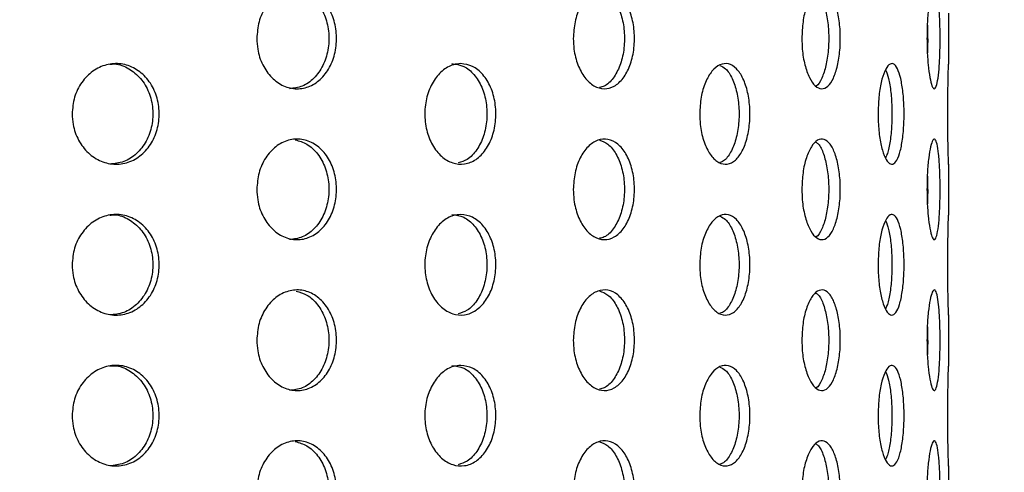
# Model space of a CAD drawing. Header units: millimetres. Extents: x 9412 to 81449, y 6786 to 18619.
# Tile 34 of 41: x 78615 to 78694, y 11912 to 11948. Entities that reach past the tile are written whole.
import ezdxf

# ---------------------------------------------------------------- set-up
doc = ezdxf.new("R2010")
doc.units = ezdxf.units.MM
doc.layers.add('Rysunek', color=7, linetype='Continuous', lineweight=25)
doc.layers.add('S_OPISY_ZB', color=3, linetype='Continuous', lineweight=25)
doc.styles.add('ISOCP', font='simplex.shx', dxfattribs={"width": 0.7})
doc.styles.add('styl3', font='arial.ttf', dxfattribs={"height": 180})
doc.dimstyles.new('ISO-100', dxfattribs={"dimtxt": 180, "dimasz": 130, "dimexe": 1.25, "dimexo": 0.625, "dimgap": 35, "dimtad": 1, "dimtoh": 1, "dimdec": 0, "dimtxsty": 'styl3', "dimcen": 5, "dimclrt": 256, "dimadec": 0, "dimazin": 0, "dimtfac": 1, "dimtdec": 0, "dimtmove": 0, "dimatfit": 3, "dimfxl": 1, "dimarcsym": 0})

# ---------------------------------------------------------------- blocks, each defined once
blk = doc.blocks.new('*D2')
at = {"layer": 'Defpoints', "color": 0}
for p in [(79931.794, 13076.435), (76210.976, 13075.81), (79931.794, 11323.657)]:
    blk.add_point(p, dxfattribs=at)
at = {"layer": 'S_OPISY_ZB', "color": 0, "linetype": 'ByBlock', "lineweight": -2, "ltscale": 200}
for p, q in [((79931.794, 13075.81), (79931.794, 11322.407)), ((76210.976, 13075.185), (76210.976, 11322.407)), ((76340.976, 11323.657), (79801.794, 11323.657))]:
    blk.add_line(p, q, dxfattribs=at)
at = {"layer": 'S_OPISY_ZB', "color": 0}
for points in [[(76340.976, 11345.323), (76340.976, 11301.99), (76210.976, 11323.657)], [(79801.794, 11301.99), (79801.794, 11345.323), (79931.794, 11323.657)]]:
    blk.add_solid(points, dxfattribs=at)
at = {"layer": 'S_OPISY_ZB', "insert": (77821.625, 11408.657), "char_height": 100, "attachment_point": 5, "style": 'ISOCP'}
blk.add_mtext('3720', dxfattribs=at)

msp = doc.modelspace()

# ---------------------------------------------------------------- linework, layer by layer
at = {"layer": 'Rysunek', "ltscale": 200}
for p, q in [((78689.301, 11948.258, -1.415), (78689.301, 11944.2, -1.415)), ((78689.301, 11936.258, -1.415), (78689.301, 11932.2, -1.415)), ((78689.301, 11924.258, -1.415), (78689.301, 11920.2, -1.415)), ((78689.301, 11912.258, -1.415), (78689.301, 11908.2, -1.415))]:
    msp.add_line(p, q, dxfattribs=at)
for points, knots in [([(78634.251, 11946.251, -1.415), (78634.287, 11946.701, -1.415), (78634.359, 11947.6, -1.415), (78634.917, 11948.797, -1.415), (78635.736, 11949.708, -1.415), (78636.751, 11950.228, -1.415), (78637.836, 11950.301, -1.415), (78638.871, 11949.917, -1.415), (78639.741, 11949.12, -1.415), (78640.352, 11947.999, -1.415), (78640.64, 11946.682, -1.415), (78640.573, 11945.316, -1.415), (78640.16, 11944.056, -1.415), (78639.443, 11943.043, -1.415), (78638.499, 11942.391, -1.415), (78637.43, 11942.175, -1.415), (78636.358, 11942.418, -1.415), (78635.401, 11943.093, -1.415), (78634.678, 11944.124, -1.415), (78634.303, 11945.239, -1.415), (78634.266, 11945.969, -1.415), (78634.251, 11946.251, -1.415)], [0, 0, 0, 0, 0.053672, 0.107344, 0.16103, 0.214727, 0.268408, 0.32207, 0.375742, 0.429435, 0.483129, 0.536801, 0.590464, 0.644143, 0.69784, 0.751528, 0.805194, 0.85886, 0.912547, 0.966244, 1, 1, 1, 1]), ([(78637.38, 11950.165, -1.415), (78637.673, 11950.082, -1.415), (78638.313, 11949.901, -1.415), (78639.131, 11949.112, -1.415), (78639.744, 11948.001, -1.415), (78640.031, 11946.681, -1.415), (78639.964, 11945.316, -1.415), (78639.551, 11944.054, -1.415), (78638.834, 11943.048, -1.415), (78637.9, 11942.376, -1.415), (78637.198, 11942.297, -1.415), (78636.852, 11942.258, -1.415)], [0, 0, 0, 0, 0.095465, 0.208929, 0.322438, 0.435948, 0.549412, 0.662856, 0.776337, 0.889854, 1, 1, 1, 1]), ([(78659.437, 11946.251, -1.415), (78659.465, 11946.701, -1.415), (78659.521, 11947.6, -1.415), (78659.956, 11948.797, -1.415), (78660.59, 11949.708, -1.415), (78661.374, 11950.228, -1.415), (78662.208, 11950.301, -1.415), (78662.998, 11949.917, -1.415), (78663.659, 11949.12, -1.415), (78664.122, 11947.999, -1.415), (78664.338, 11946.682, -1.415), (78664.288, 11945.316, -1.415), (78663.976, 11944.056, -1.415), (78663.433, 11943.043, -1.415), (78662.714, 11942.391, -1.415), (78661.897, 11942.175, -1.415), (78661.071, 11942.418, -1.415), (78660.331, 11943.093, -1.415), (78659.77, 11944.124, -1.415), (78659.477, 11945.239, -1.415), (78659.448, 11945.969, -1.415), (78659.437, 11946.251, -1.415)], [0, 0, 0, 0, 0.053672, 0.107344, 0.16103, 0.214727, 0.268407, 0.32207, 0.375742, 0.429435, 0.483129, 0.536801, 0.590464, 0.644143, 0.69784, 0.751527, 0.805194, 0.85886, 0.912547, 0.966244, 1, 1, 1, 1]), ([(78661.521, 11950.169, -1.415), (78661.748, 11950.085, -1.415), (78662.241, 11949.904, -1.415), (78662.865, 11949.112, -1.415), (78663.328, 11948.001, -1.415), (78663.545, 11946.681, -1.415), (78663.494, 11945.317, -1.415), (78663.183, 11944.051, -1.415), (78662.638, 11943.058, -1.415), (78662.051, 11942.46, -1.415), (78661.65, 11942.386, -1.415), (78661.521, 11942.362, -1.415)], [0, 0, 0, 0, 0.102356, 0.222365, 0.342423, 0.462482, 0.582492, 0.702481, 0.822508, 0.942574, 1, 1, 1, 1]), ([(78677.628, 11946.251, -1.415), (78677.646, 11946.701, -1.415), (78677.683, 11947.6, -1.415), (78677.964, 11948.797, -1.415), (78678.372, 11949.708, -1.415), (78678.871, 11950.228, -1.415), (78679.396, 11950.301, -1.415), (78679.888, 11949.917, -1.415), (78680.295, 11949.12, -1.415), (78680.577, 11947.999, -1.415), (78680.709, 11946.682, -1.415), (78680.678, 11945.316, -1.415), (78680.488, 11944.056, -1.415), (78680.156, 11943.043, -1.415), (78679.712, 11942.391, -1.415), (78679.201, 11942.175, -1.415), (78678.679, 11942.418, -1.415), (78678.206, 11943.093, -1.415), (78677.844, 11944.124, -1.415), (78677.654, 11945.239, -1.415), (78677.635, 11945.969, -1.415), (78677.628, 11946.251, -1.415)], [0, 0, 0, 0, 0.053672, 0.107344, 0.16103, 0.214727, 0.268407, 0.32207, 0.375742, 0.429435, 0.483129, 0.536801, 0.590464, 0.644143, 0.69784, 0.751528, 0.805194, 0.85886, 0.912547, 0.966244, 1, 1, 1, 1]), ([(78687.585, 11946.251, -1.415), (78687.592, 11946.701, -1.415), (78687.606, 11947.6, -1.415), (78687.715, 11948.797, -1.415), (78687.869, 11949.708, -1.415), (78688.049, 11950.228, -1.415), (78688.23, 11950.301, -1.415), (78688.39, 11949.917, -1.415), (78688.515, 11949.12, -1.415), (78688.597, 11947.999, -1.415), (78688.635, 11946.682, -1.415), (78688.626, 11945.316, -1.415), (78688.572, 11944.056, -1.415), (78688.473, 11943.043, -1.415), (78688.334, 11942.391, -1.415), (78688.164, 11942.175, -1.415), (78687.981, 11942.418, -1.415), (78687.807, 11943.093, -1.415), (78687.669, 11944.124, -1.415), (78687.595, 11945.239, -1.415), (78687.588, 11945.969, -1.415), (78687.585, 11946.251, -1.415)], [0, 0, 0, 0, 0.053672, 0.107344, 0.16103, 0.214727, 0.268407, 0.32207, 0.375742, 0.429435, 0.483129, 0.536801, 0.590464, 0.644143, 0.69784, 0.751528, 0.805194, 0.85886, 0.912547, 0.966244, 1, 1, 1, 1]), ([(78678.746, 11950.007, -1.415), (78678.815, 11949.961, -1.415), (78679.049, 11949.809, -1.415), (78679.369, 11949.103, -1.415), (78679.653, 11948.004, -1.415), (78679.784, 11946.68, -1.415), (78679.754, 11945.318, -1.415), (78679.565, 11944.047, -1.415), (78679.229, 11943.073, -1.415), (78678.935, 11942.526, -1.415), (78678.757, 11942.455, -1.415), (78678.747, 11942.451, -1.415)], [0, 0, 0, 0, 0.056373, 0.190016, 0.323713, 0.457412, 0.591056, 0.724676, 0.858339, 0.992045, 1, 1, 1, 1]), ([(78687.617, 11947.306, -1.415), (78687.624, 11947.098, -1.415), (78687.645, 11946.465, -1.415), (78687.643, 11945.667, -1.415), (78687.62, 11945.185, -1.415), (78687.617, 11945.112, -1.415)], [0, 0, 0, 0, 0.29344, 0.892573, 1, 1, 1, 1]), ([(78619.556, 11940.251, -1.415), (78619.595, 11940.701, -1.415), (78619.673, 11941.6, -1.415), (78620.28, 11942.797, -1.415), (78621.169, 11943.708, -1.415), (78622.275, 11944.228, -1.415), (78623.459, 11944.301, -1.415), (78624.591, 11943.917, -1.415), (78625.544, 11943.12, -1.415), (78626.215, 11941.999, -1.415), (78626.53, 11940.682, -1.415), (78626.457, 11939.316, -1.415), (78626.003, 11938.056, -1.415), (78625.217, 11937.043, -1.415), (78624.184, 11936.391, -1.415), (78623.016, 11936.175, -1.415), (78621.847, 11936.418, -1.415), (78620.805, 11937.093, -1.415), (78620.02, 11938.124, -1.415), (78619.612, 11939.239, -1.415), (78619.572, 11939.969, -1.415), (78619.556, 11940.251, -1.415)], [0, 0, 0, 0, 0.053672, 0.107344, 0.16103, 0.214727, 0.268408, 0.32207, 0.375742, 0.429435, 0.483129, 0.536801, 0.590464, 0.644144, 0.69784, 0.751528, 0.805194, 0.85886, 0.912547, 0.966244, 1, 1, 1, 1]), ([(78622.552, 11944.2, -1.415), (78622.685, 11944.214, -1.415), (78623.207, 11944.269, -1.415), (78624.091, 11943.897, -1.415), (78625.044, 11943.125, -1.415), (78625.714, 11941.998, -1.415), (78626.03, 11940.682, -1.415), (78625.957, 11939.316, -1.415), (78625.503, 11938.054, -1.415), (78624.717, 11937.048, -1.415), (78623.694, 11936.376, -1.415), (78622.927, 11936.297, -1.415), (78622.55, 11936.258, -1.415)], [0, 0, 0, 0, 0.036796, 0.144136, 0.251494, 0.358896, 0.466298, 0.573658, 0.680998, 0.788372, 0.895781, 1, 1, 1, 1]), ([(78650.492, 11944.251, -1.415), (78650.809, 11944.207, -1.415), (78651.443, 11944.119, -1.415), (78652.276, 11943.429, -1.415), (78652.905, 11942.414, -1.415), (78653.262, 11941.147, -1.415), (78653.312, 11939.78, -1.415), (78653.048, 11938.467, -1.415), (78652.499, 11937.355, -1.415), (78651.721, 11936.568, -1.415), (78650.798, 11936.197, -1.415), (78649.83, 11936.284, -1.415), (78648.928, 11936.817, -1.415), (78648.196, 11937.737, -1.415), (78647.723, 11938.94, -1.415), (78647.565, 11940.292, -1.415), (78647.743, 11941.638, -1.415), (78648.233, 11942.83, -1.415), (78648.977, 11943.725, -1.415), (78649.775, 11944.187, -1.415), (78650.293, 11944.233, -1.415), (78650.492, 11944.251, -1.415)], [0, 0, 0, 0, 0.053672, 0.107343, 0.16103, 0.214727, 0.268407, 0.32207, 0.375742, 0.429435, 0.483129, 0.536801, 0.590464, 0.644144, 0.69784, 0.751527, 0.805194, 0.85886, 0.912547, 0.966244, 1, 1, 1, 1]), ([(78649.785, 11944.251, -1.415), (78650.102, 11944.207, -1.415), (78650.736, 11944.119, -1.415), (78651.569, 11943.429, -1.415), (78652.197, 11942.414, -1.415), (78652.555, 11941.146, -1.415), (78652.604, 11939.781, -1.415), (78652.341, 11938.465, -1.415), (78651.791, 11937.363, -1.415), (78651.073, 11936.594, -1.415), (78650.517, 11936.424, -1.415), (78650.271, 11936.349, -1.415)], [0, 0, 0, 0, 0.11371, 0.227419, 0.34116, 0.454924, 0.568651, 0.682341, 0.79605, 0.909806, 1, 1, 1, 1]), ([(78669.497, 11940.251, -1.415), (78669.52, 11940.701, -1.415), (78669.567, 11941.6, -1.415), (78669.928, 11942.797, -1.415), (78670.454, 11943.708, -1.415), (78671.101, 11944.228, -1.415), (78671.786, 11944.301, -1.415), (78672.432, 11943.917, -1.415), (78672.971, 11943.12, -1.415), (78673.346, 11941.999, -1.415), (78673.522, 11940.682, -1.415), (78673.481, 11939.316, -1.415), (78673.228, 11938.056, -1.415), (78672.787, 11937.043, -1.415), (78672.201, 11936.391, -1.415), (78671.531, 11936.175, -1.415), (78670.851, 11936.418, -1.415), (78670.239, 11937.093, -1.415), (78669.773, 11938.124, -1.415), (78669.53, 11939.239, -1.415), (78669.506, 11939.969, -1.415), (78669.497, 11940.251, -1.415)], [0, 0, 0, 0, 0.053672, 0.107344, 0.16103, 0.214727, 0.268408, 0.32207, 0.375742, 0.429435, 0.483129, 0.536801, 0.590464, 0.644143, 0.69784, 0.751527, 0.805194, 0.85886, 0.912547, 0.966244, 1, 1, 1, 1]), ([(78671.112, 11944.106, -1.415), (78671.261, 11944.037, -1.415), (78671.627, 11943.867, -1.415), (78672.103, 11943.109, -1.415), (78672.48, 11942.002, -1.415), (78672.656, 11940.681, -1.415), (78672.615, 11939.317, -1.415), (78672.363, 11938.05, -1.415), (78671.918, 11937.063, -1.415), (78671.474, 11936.487, -1.415), (78671.182, 11936.414, -1.415), (78671.112, 11936.396, -1.415)], [0, 0, 0, 0, 0.085765, 0.210694, 0.335673, 0.460653, 0.585583, 0.71049, 0.835436, 0.960424, 1, 1, 1, 1]), ([(78683.692, 11940.251, -1.415), (78683.705, 11940.701, -1.415), (78683.73, 11941.6, -1.415), (78683.927, 11942.797, -1.415), (78684.21, 11943.708, -1.415), (78684.553, 11944.228, -1.415), (78684.909, 11944.301, -1.415), (78685.238, 11943.917, -1.415), (78685.506, 11943.12, -1.415), (78685.69, 11941.999, -1.415), (78685.775, 11940.682, -1.415), (78685.755, 11939.316, -1.415), (78685.632, 11938.056, -1.415), (78685.415, 11937.043, -1.415), (78685.121, 11936.391, -1.415), (78684.777, 11936.175, -1.415), (78684.422, 11936.418, -1.415), (78684.095, 11937.093, -1.415), (78683.843, 11938.124, -1.415), (78683.711, 11939.239, -1.415), (78683.697, 11939.969, -1.415), (78683.692, 11940.251, -1.415)], [0, 0, 0, 0, 0.053672, 0.107344, 0.16103, 0.214727, 0.268408, 0.32207, 0.375742, 0.429435, 0.483129, 0.536801, 0.590464, 0.644144, 0.69784, 0.751528, 0.805194, 0.85886, 0.912547, 0.966244, 1, 1, 1, 1]), ([(78689.24, 11940.251, -1.415), (78689.242, 11940.701, -1.415), (78689.244, 11941.6, -1.415), (78689.264, 11942.8, -1.415), (78689.284, 11943.696, -1.415), (78689.299, 11944.204, -1.415), (78689.299, 11944.201, -1.415), (78689.299, 11944.2, -1.415)], [0, 0, 0, 0, 0.214771, 0.42954, 0.64437, 0.85924, 1, 1, 1, 1]), ([(78684.29, 11943.765, -1.415), (78684.373, 11943.552, -1.415), (78684.55, 11943.102, -1.415), (78684.723, 11941.993, -1.415), (78684.809, 11940.684, -1.415), (78684.789, 11939.312, -1.415), (78684.664, 11938.068, -1.415), (78684.49, 11937.17, -1.415), (78684.34, 11936.877, -1.415), (78684.289, 11936.778, -1.415)], [0, 0, 0, 0, 0.139634, 0.295845, 0.452057, 0.608207, 0.764328, 0.920499, 1, 1, 1, 1]), ([(78689.3, 11936.258, -1.415), (78689.3, 11936.256, -1.415), (78689.303, 11936.181, -1.415), (78689.294, 11936.451, -1.415), (78689.277, 11937.084, -1.415), (78689.256, 11938.126, -1.415), (78689.242, 11939.239, -1.415), (78689.241, 11939.969, -1.415), (78689.24, 11940.251, -1.415)], [0, 0, 0, 0, 0.006511, 0.221089, 0.435667, 0.65033, 0.865031, 1, 1, 1, 1]), ([(78634.251, 11934.251, -1.415), (78634.287, 11934.701, -1.415), (78634.359, 11935.6, -1.415), (78634.917, 11936.797, -1.415), (78635.736, 11937.708, -1.415), (78636.751, 11938.228, -1.415), (78637.836, 11938.301, -1.415), (78638.871, 11937.917, -1.415), (78639.741, 11937.12, -1.415), (78640.352, 11935.999, -1.415), (78640.64, 11934.682, -1.415), (78640.573, 11933.316, -1.415), (78640.16, 11932.056, -1.415), (78639.443, 11931.043, -1.415), (78638.499, 11930.391, -1.415), (78637.43, 11930.175, -1.415), (78636.358, 11930.418, -1.415), (78635.401, 11931.093, -1.415), (78634.678, 11932.124, -1.415), (78634.303, 11933.239, -1.415), (78634.266, 11933.969, -1.415), (78634.251, 11934.251, -1.415)], [0, 0, 0, 0, 0.053672, 0.107344, 0.16103, 0.214727, 0.268407, 0.32207, 0.375742, 0.429435, 0.483129, 0.536801, 0.590464, 0.644144, 0.69784, 0.751527, 0.805194, 0.85886, 0.912547, 0.966244, 1, 1, 1, 1]), ([(78637.312, 11938.19, -1.415), (78637.628, 11938.102, -1.415), (78638.292, 11937.916, -1.415), (78639.131, 11937.113, -1.415), (78639.744, 11936.001, -1.415), (78640.031, 11934.681, -1.415), (78639.964, 11933.316, -1.415), (78639.551, 11932.054, -1.415), (78638.834, 11931.048, -1.415), (78637.9, 11930.376, -1.415), (78637.198, 11930.297, -1.415), (78636.852, 11930.258, -1.415)], [0, 0, 0, 0, 0.102314, 0.214919, 0.327568, 0.440219, 0.552825, 0.665409, 0.77803, 0.890688, 1, 1, 1, 1]), ([(78659.437, 11934.251, -1.415), (78659.465, 11934.701, -1.415), (78659.521, 11935.6, -1.415), (78659.956, 11936.797, -1.415), (78660.59, 11937.708, -1.415), (78661.374, 11938.228, -1.415), (78662.208, 11938.301, -1.415), (78662.998, 11937.917, -1.415), (78663.659, 11937.12, -1.415), (78664.122, 11935.999, -1.415), (78664.338, 11934.682, -1.415), (78664.288, 11933.316, -1.415), (78663.976, 11932.056, -1.415), (78663.433, 11931.043, -1.415), (78662.714, 11930.391, -1.415), (78661.897, 11930.175, -1.415), (78661.071, 11930.418, -1.415), (78660.331, 11931.093, -1.415), (78659.77, 11932.124, -1.415), (78659.477, 11933.239, -1.415), (78659.448, 11933.969, -1.415), (78659.437, 11934.251, -1.415)], [0, 0, 0, 0, 0.053672, 0.107343, 0.16103, 0.214727, 0.268407, 0.32207, 0.375742, 0.429435, 0.483129, 0.536801, 0.590464, 0.644143, 0.69784, 0.751527, 0.805194, 0.85886, 0.912547, 0.966244, 1, 1, 1, 1]), ([(78661.521, 11938.169, -1.415), (78661.748, 11938.085, -1.415), (78662.241, 11937.904, -1.415), (78662.865, 11937.112, -1.415), (78663.328, 11936.001, -1.415), (78663.545, 11934.681, -1.415), (78663.494, 11933.317, -1.415), (78663.183, 11932.051, -1.415), (78662.638, 11931.058, -1.415), (78662.051, 11930.46, -1.415), (78661.65, 11930.386, -1.415), (78661.521, 11930.362, -1.415)], [0, 0, 0, 0, 0.102356, 0.222365, 0.342423, 0.462482, 0.582493, 0.702481, 0.822508, 0.942574, 1, 1, 1, 1]), ([(78677.628, 11934.251, -1.415), (78677.646, 11934.701, -1.415), (78677.683, 11935.6, -1.415), (78677.964, 11936.797, -1.415), (78678.372, 11937.708, -1.415), (78678.871, 11938.228, -1.415), (78679.396, 11938.301, -1.415), (78679.888, 11937.917, -1.415), (78680.295, 11937.12, -1.415), (78680.577, 11935.999, -1.415), (78680.709, 11934.682, -1.415), (78680.678, 11933.316, -1.415), (78680.488, 11932.056, -1.415), (78680.156, 11931.043, -1.415), (78679.712, 11930.391, -1.415), (78679.201, 11930.175, -1.415), (78678.679, 11930.418, -1.415), (78678.206, 11931.093, -1.415), (78677.844, 11932.124, -1.415), (78677.654, 11933.239, -1.415), (78677.635, 11933.969, -1.415), (78677.628, 11934.251, -1.415)], [0, 0, 0, 0, 0.053672, 0.107343, 0.16103, 0.214727, 0.268407, 0.32207, 0.375742, 0.429435, 0.483129, 0.536801, 0.590464, 0.644144, 0.69784, 0.751527, 0.805194, 0.85886, 0.912547, 0.966244, 1, 1, 1, 1]), ([(78678.746, 11938.007, -1.415), (78678.815, 11937.961, -1.415), (78679.049, 11937.809, -1.415), (78679.369, 11937.103, -1.415), (78679.653, 11936.004, -1.415), (78679.784, 11934.68, -1.415), (78679.754, 11933.318, -1.415), (78679.565, 11932.047, -1.415), (78679.229, 11931.073, -1.415), (78678.935, 11930.526, -1.415), (78678.757, 11930.455, -1.415), (78678.747, 11930.451, -1.415)], [0, 0, 0, 0, 0.056373, 0.190016, 0.323713, 0.457411, 0.591056, 0.724676, 0.858339, 0.992045, 1, 1, 1, 1]), ([(78687.585, 11934.251, -1.415), (78687.592, 11934.701, -1.415), (78687.606, 11935.6, -1.415), (78687.715, 11936.797, -1.415), (78687.869, 11937.708, -1.415), (78688.049, 11938.228, -1.415), (78688.23, 11938.301, -1.415), (78688.39, 11937.917, -1.415), (78688.515, 11937.12, -1.415), (78688.597, 11935.999, -1.415), (78688.635, 11934.682, -1.415), (78688.626, 11933.316, -1.415), (78688.572, 11932.056, -1.415), (78688.473, 11931.043, -1.415), (78688.334, 11930.391, -1.415), (78688.164, 11930.175, -1.415), (78687.981, 11930.418, -1.415), (78687.807, 11931.093, -1.415), (78687.669, 11932.124, -1.415), (78687.595, 11933.239, -1.415), (78687.588, 11933.969, -1.415), (78687.585, 11934.251, -1.415)], [0, 0, 0, 0, 0.053672, 0.107343, 0.16103, 0.214727, 0.268407, 0.32207, 0.375742, 0.429435, 0.483129, 0.536801, 0.590464, 0.644143, 0.69784, 0.751527, 0.805194, 0.85886, 0.912547, 0.966244, 1, 1, 1, 1]), ([(78687.617, 11935.306, -1.415), (78687.624, 11935.098, -1.415), (78687.645, 11934.465, -1.415), (78687.643, 11933.667, -1.415), (78687.62, 11933.185, -1.415), (78687.617, 11933.112, -1.415)], [0, 0, 0, 0, 0.293439, 0.892575, 1, 1, 1, 1]), ([(78619.556, 11928.251, -1.415), (78619.595, 11928.701, -1.415), (78619.673, 11929.6, -1.415), (78620.28, 11930.797, -1.415), (78621.169, 11931.708, -1.415), (78622.275, 11932.228, -1.415), (78623.459, 11932.301, -1.415), (78624.591, 11931.917, -1.415), (78625.544, 11931.12, -1.415), (78626.215, 11929.999, -1.415), (78626.53, 11928.682, -1.415), (78626.457, 11927.316, -1.415), (78626.003, 11926.056, -1.415), (78625.217, 11925.043, -1.415), (78624.184, 11924.391, -1.415), (78623.016, 11924.175, -1.415), (78621.847, 11924.418, -1.415), (78620.805, 11925.093, -1.415), (78620.02, 11926.124, -1.415), (78619.612, 11927.239, -1.415), (78619.572, 11927.969, -1.415), (78619.556, 11928.251, -1.415)], [0, 0, 0, 0, 0.053672, 0.107344, 0.16103, 0.214727, 0.268408, 0.32207, 0.375742, 0.429435, 0.483129, 0.536801, 0.590464, 0.644144, 0.69784, 0.751527, 0.805193, 0.85886, 0.912547, 0.966244, 1, 1, 1, 1]), ([(78622.552, 11932.2, -1.415), (78622.685, 11932.214, -1.415), (78623.207, 11932.269, -1.415), (78624.091, 11931.897, -1.415), (78625.044, 11931.125, -1.415), (78625.714, 11929.998, -1.415), (78626.03, 11928.682, -1.415), (78625.957, 11927.316, -1.415), (78625.503, 11926.054, -1.415), (78624.717, 11925.048, -1.415), (78623.694, 11924.376, -1.415), (78622.927, 11924.297, -1.415), (78622.55, 11924.258, -1.415)], [0, 0, 0, 0, 0.036796, 0.144136, 0.251494, 0.358896, 0.466299, 0.573658, 0.680998, 0.788372, 0.895781, 1, 1, 1, 1]), ([(78650.492, 11932.251, -1.415), (78650.809, 11932.207, -1.415), (78651.443, 11932.119, -1.415), (78652.276, 11931.429, -1.415), (78652.905, 11930.414, -1.415), (78653.262, 11929.147, -1.415), (78653.312, 11927.78, -1.415), (78653.048, 11926.467, -1.415), (78652.499, 11925.355, -1.415), (78651.721, 11924.568, -1.415), (78650.798, 11924.197, -1.415), (78649.83, 11924.284, -1.415), (78648.928, 11924.817, -1.415), (78648.196, 11925.737, -1.415), (78647.723, 11926.94, -1.415), (78647.565, 11928.292, -1.415), (78647.743, 11929.638, -1.415), (78648.233, 11930.83, -1.415), (78648.977, 11931.725, -1.415), (78649.775, 11932.187, -1.415), (78650.293, 11932.233, -1.415), (78650.492, 11932.251, -1.415)], [0, 0, 0, 0, 0.053672, 0.107343, 0.16103, 0.214727, 0.268407, 0.32207, 0.375742, 0.429435, 0.483129, 0.536801, 0.590464, 0.644144, 0.69784, 0.751528, 0.805194, 0.85886, 0.912547, 0.966244, 1, 1, 1, 1]), ([(78649.785, 11932.251, -1.415), (78650.102, 11932.207, -1.415), (78650.736, 11932.119, -1.415), (78651.569, 11931.429, -1.415), (78652.197, 11930.414, -1.415), (78652.555, 11929.146, -1.415), (78652.604, 11927.781, -1.415), (78652.341, 11926.465, -1.415), (78651.791, 11925.363, -1.415), (78651.073, 11924.594, -1.415), (78650.517, 11924.424, -1.415), (78650.271, 11924.349, -1.415)], [0, 0, 0, 0, 0.11371, 0.227419, 0.34116, 0.454923, 0.568651, 0.682341, 0.79605, 0.909806, 1, 1, 1, 1]), ([(78669.497, 11928.251, -1.415), (78669.52, 11928.701, -1.415), (78669.567, 11929.6, -1.415), (78669.928, 11930.797, -1.415), (78670.454, 11931.708, -1.415), (78671.101, 11932.228, -1.415), (78671.786, 11932.301, -1.415), (78672.432, 11931.917, -1.415), (78672.971, 11931.12, -1.415), (78673.346, 11929.999, -1.415), (78673.522, 11928.682, -1.415), (78673.481, 11927.316, -1.415), (78673.228, 11926.056, -1.415), (78672.787, 11925.043, -1.415), (78672.201, 11924.391, -1.415), (78671.531, 11924.175, -1.415), (78670.851, 11924.418, -1.415), (78670.239, 11925.093, -1.415), (78669.773, 11926.124, -1.415), (78669.53, 11927.239, -1.415), (78669.506, 11927.969, -1.415), (78669.497, 11928.251, -1.415)], [0, 0, 0, 0, 0.053672, 0.107344, 0.16103, 0.214727, 0.268407, 0.32207, 0.375742, 0.429435, 0.483129, 0.536801, 0.590464, 0.644143, 0.69784, 0.751527, 0.805193, 0.85886, 0.912547, 0.966244, 1, 1, 1, 1]), ([(78671.112, 11932.106, -1.415), (78671.261, 11932.037, -1.415), (78671.627, 11931.867, -1.415), (78672.103, 11931.109, -1.415), (78672.48, 11930.002, -1.415), (78672.656, 11928.681, -1.415), (78672.615, 11927.317, -1.415), (78672.363, 11926.05, -1.415), (78671.918, 11925.063, -1.415), (78671.474, 11924.487, -1.415), (78671.182, 11924.414, -1.415), (78671.112, 11924.396, -1.415)], [0, 0, 0, 0, 0.085765, 0.210694, 0.335673, 0.460653, 0.585583, 0.71049, 0.835437, 0.960424, 1, 1, 1, 1]), ([(78683.692, 11928.251, -1.415), (78683.705, 11928.701, -1.415), (78683.73, 11929.6, -1.415), (78683.927, 11930.797, -1.415), (78684.21, 11931.708, -1.415), (78684.553, 11932.228, -1.415), (78684.909, 11932.301, -1.415), (78685.238, 11931.917, -1.415), (78685.506, 11931.12, -1.415), (78685.69, 11929.999, -1.415), (78685.775, 11928.682, -1.415), (78685.755, 11927.316, -1.415), (78685.632, 11926.056, -1.415), (78685.415, 11925.043, -1.415), (78685.121, 11924.391, -1.415), (78684.777, 11924.175, -1.415), (78684.422, 11924.418, -1.415), (78684.095, 11925.093, -1.415), (78683.843, 11926.124, -1.415), (78683.711, 11927.239, -1.415), (78683.697, 11927.969, -1.415), (78683.692, 11928.251, -1.415)], [0, 0, 0, 0, 0.053672, 0.107344, 0.16103, 0.214727, 0.268407, 0.32207, 0.375742, 0.429435, 0.483129, 0.536801, 0.590464, 0.644144, 0.69784, 0.751528, 0.805194, 0.85886, 0.912547, 0.966244, 1, 1, 1, 1]), ([(78689.24, 11928.251, -1.415), (78689.242, 11928.701, -1.415), (78689.244, 11929.6, -1.415), (78689.264, 11930.8, -1.415), (78689.284, 11931.696, -1.415), (78689.299, 11932.204, -1.415), (78689.299, 11932.201, -1.415), (78689.299, 11932.2, -1.415)], [0, 0, 0, 0, 0.214771, 0.42954, 0.64437, 0.85924, 1, 1, 1, 1]), ([(78684.29, 11931.765, -1.415), (78684.373, 11931.552, -1.415), (78684.55, 11931.102, -1.415), (78684.723, 11929.993, -1.415), (78684.809, 11928.684, -1.415), (78684.789, 11927.312, -1.415), (78684.664, 11926.068, -1.415), (78684.49, 11925.17, -1.415), (78684.34, 11924.877, -1.415), (78684.289, 11924.778, -1.415)], [0, 0, 0, 0, 0.139634, 0.295845, 0.452057, 0.608207, 0.764328, 0.920499, 1, 1, 1, 1]), ([(78689.3, 11924.258, -1.415), (78689.3, 11924.256, -1.415), (78689.303, 11924.181, -1.415), (78689.294, 11924.451, -1.415), (78689.277, 11925.084, -1.415), (78689.256, 11926.126, -1.415), (78689.242, 11927.239, -1.415), (78689.241, 11927.969, -1.415), (78689.24, 11928.251, -1.415)], [0, 0, 0, 0, 0.006511, 0.221089, 0.435667, 0.65033, 0.865031, 1, 1, 1, 1]), ([(78634.251, 11922.251, -1.415), (78634.287, 11922.701, -1.415), (78634.359, 11923.6, -1.415), (78634.917, 11924.797, -1.415), (78635.736, 11925.708, -1.415), (78636.751, 11926.228, -1.415), (78637.836, 11926.301, -1.415), (78638.871, 11925.917, -1.415), (78639.741, 11925.12, -1.415), (78640.352, 11923.999, -1.415), (78640.64, 11922.682, -1.415), (78640.573, 11921.316, -1.415), (78640.16, 11920.056, -1.415), (78639.443, 11919.043, -1.415), (78638.499, 11918.391, -1.415), (78637.43, 11918.175, -1.415), (78636.358, 11918.418, -1.415), (78635.401, 11919.093, -1.415), (78634.678, 11920.124, -1.415), (78634.303, 11921.239, -1.415), (78634.266, 11921.969, -1.415), (78634.251, 11922.251, -1.415)], [0, 0, 0, 0, 0.053672, 0.107344, 0.16103, 0.214727, 0.268407, 0.32207, 0.375742, 0.429435, 0.483129, 0.536801, 0.590464, 0.644143, 0.69784, 0.751527, 0.805193, 0.85886, 0.912547, 0.966244, 1, 1, 1, 1]), ([(78637.38, 11926.165, -1.415), (78637.673, 11926.082, -1.415), (78638.313, 11925.901, -1.415), (78639.131, 11925.112, -1.415), (78639.744, 11924.001, -1.415), (78640.031, 11922.681, -1.415), (78639.964, 11921.316, -1.415), (78639.551, 11920.054, -1.415), (78638.834, 11919.048, -1.415), (78637.9, 11918.376, -1.415), (78637.198, 11918.297, -1.415), (78636.852, 11918.258, -1.415)], [0, 0, 0, 0, 0.095465, 0.208929, 0.322438, 0.435948, 0.549412, 0.662856, 0.776337, 0.889854, 1, 1, 1, 1]), ([(78659.437, 11922.251, -1.415), (78659.465, 11922.701, -1.415), (78659.521, 11923.6, -1.415), (78659.956, 11924.797, -1.415), (78660.59, 11925.708, -1.415), (78661.374, 11926.228, -1.415), (78662.208, 11926.301, -1.415), (78662.998, 11925.917, -1.415), (78663.659, 11925.12, -1.415), (78664.122, 11923.999, -1.415), (78664.338, 11922.682, -1.415), (78664.288, 11921.316, -1.415), (78663.976, 11920.056, -1.415), (78663.433, 11919.043, -1.415), (78662.714, 11918.391, -1.415), (78661.897, 11918.175, -1.415), (78661.071, 11918.418, -1.415), (78660.331, 11919.093, -1.415), (78659.77, 11920.124, -1.415), (78659.477, 11921.239, -1.415), (78659.448, 11921.969, -1.415), (78659.437, 11922.251, -1.415)], [0, 0, 0, 0, 0.053672, 0.107343, 0.16103, 0.214727, 0.268407, 0.32207, 0.375742, 0.429435, 0.483129, 0.536801, 0.590464, 0.644143, 0.69784, 0.751527, 0.805194, 0.85886, 0.912547, 0.966244, 1, 1, 1, 1]), ([(78661.521, 11926.169, -1.415), (78661.748, 11926.085, -1.415), (78662.241, 11925.904, -1.415), (78662.865, 11925.112, -1.415), (78663.328, 11924.001, -1.415), (78663.545, 11922.681, -1.415), (78663.494, 11921.317, -1.415), (78663.183, 11920.051, -1.415), (78662.638, 11919.058, -1.415), (78662.051, 11918.46, -1.415), (78661.65, 11918.386, -1.415), (78661.521, 11918.362, -1.415)], [0, 0, 0, 0, 0.102356, 0.222365, 0.342423, 0.462482, 0.582492, 0.702481, 0.822508, 0.942574, 1, 1, 1, 1]), ([(78677.628, 11922.251, -1.415), (78677.646, 11922.701, -1.415), (78677.683, 11923.6, -1.415), (78677.964, 11924.797, -1.415), (78678.372, 11925.708, -1.415), (78678.871, 11926.228, -1.415), (78679.396, 11926.301, -1.415), (78679.888, 11925.917, -1.415), (78680.295, 11925.12, -1.415), (78680.577, 11923.999, -1.415), (78680.709, 11922.682, -1.415), (78680.678, 11921.316, -1.415), (78680.488, 11920.056, -1.415), (78680.156, 11919.043, -1.415), (78679.712, 11918.391, -1.415), (78679.201, 11918.175, -1.415), (78678.679, 11918.418, -1.415), (78678.206, 11919.093, -1.415), (78677.844, 11920.124, -1.415), (78677.654, 11921.239, -1.415), (78677.635, 11921.969, -1.415), (78677.628, 11922.251, -1.415)], [0, 0, 0, 0, 0.053672, 0.107343, 0.16103, 0.214727, 0.268407, 0.32207, 0.375742, 0.429435, 0.483129, 0.536801, 0.590464, 0.644143, 0.69784, 0.751527, 0.805193, 0.85886, 0.912547, 0.966244, 1, 1, 1, 1]), ([(78678.746, 11926.007, -1.415), (78678.815, 11925.961, -1.415), (78679.049, 11925.809, -1.415), (78679.369, 11925.103, -1.415), (78679.653, 11924.004, -1.415), (78679.784, 11922.68, -1.415), (78679.754, 11921.318, -1.415), (78679.565, 11920.047, -1.415), (78679.229, 11919.073, -1.415), (78678.935, 11918.526, -1.415), (78678.757, 11918.455, -1.415), (78678.747, 11918.451, -1.415)], [0, 0, 0, 0, 0.056373, 0.190016, 0.323713, 0.457412, 0.591056, 0.724676, 0.858339, 0.992045, 1, 1, 1, 1]), ([(78687.585, 11922.251, -1.415), (78687.592, 11922.701, -1.415), (78687.606, 11923.6, -1.415), (78687.715, 11924.797, -1.415), (78687.869, 11925.708, -1.415), (78688.049, 11926.228, -1.415), (78688.23, 11926.301, -1.415), (78688.39, 11925.917, -1.415), (78688.515, 11925.12, -1.415), (78688.597, 11923.999, -1.415), (78688.635, 11922.682, -1.415), (78688.626, 11921.316, -1.415), (78688.572, 11920.056, -1.415), (78688.473, 11919.043, -1.415), (78688.334, 11918.391, -1.415), (78688.164, 11918.175, -1.415), (78687.981, 11918.418, -1.415), (78687.807, 11919.093, -1.415), (78687.669, 11920.124, -1.415), (78687.595, 11921.239, -1.415), (78687.588, 11921.969, -1.415), (78687.585, 11922.251, -1.415)], [0, 0, 0, 0, 0.053672, 0.107343, 0.16103, 0.214727, 0.268407, 0.32207, 0.375742, 0.429435, 0.483129, 0.536801, 0.590464, 0.644143, 0.69784, 0.751527, 0.805193, 0.85886, 0.912547, 0.966244, 1, 1, 1, 1]), ([(78687.617, 11923.306, -1.415), (78687.624, 11923.098, -1.415), (78687.645, 11922.465, -1.415), (78687.643, 11921.667, -1.415), (78687.62, 11921.185, -1.415), (78687.617, 11921.112, -1.415)], [0, 0, 0, 0, 0.293439, 0.892575, 1, 1, 1, 1]), ([(78619.556, 11916.251, -1.415), (78619.595, 11916.701, -1.415), (78619.673, 11917.6, -1.415), (78620.28, 11918.797, -1.415), (78621.169, 11919.708, -1.415), (78622.275, 11920.228, -1.415), (78623.459, 11920.301, -1.415), (78624.591, 11919.917, -1.415), (78625.544, 11919.12, -1.415), (78626.215, 11917.999, -1.415), (78626.53, 11916.682, -1.415), (78626.457, 11915.316, -1.415), (78626.003, 11914.056, -1.415), (78625.217, 11913.043, -1.415), (78624.184, 11912.391, -1.415), (78623.016, 11912.175, -1.415), (78621.847, 11912.418, -1.415), (78620.805, 11913.093, -1.415), (78620.02, 11914.124, -1.415), (78619.612, 11915.239, -1.415), (78619.572, 11915.969, -1.415), (78619.556, 11916.251, -1.415)], [0, 0, 0, 0, 0.053672, 0.107344, 0.161031, 0.214727, 0.268408, 0.32207, 0.375742, 0.429435, 0.483129, 0.536801, 0.590464, 0.644144, 0.69784, 0.751528, 0.805194, 0.85886, 0.912547, 0.966244, 1, 1, 1, 1]), ([(78622.552, 11920.2, -1.415), (78622.685, 11920.214, -1.415), (78623.207, 11920.269, -1.415), (78624.091, 11919.897, -1.415), (78625.044, 11919.125, -1.415), (78625.714, 11917.998, -1.415), (78626.03, 11916.682, -1.415), (78625.957, 11915.316, -1.415), (78625.503, 11914.054, -1.415), (78624.717, 11913.048, -1.415), (78623.694, 11912.376, -1.415), (78622.927, 11912.297, -1.415), (78622.55, 11912.258, -1.415)], [0, 0, 0, 0, 0.036796, 0.144136, 0.251494, 0.358896, 0.466298, 0.573658, 0.680997, 0.788372, 0.895781, 1, 1, 1, 1]), ([(78650.492, 11920.251, -1.415), (78650.809, 11920.207, -1.415), (78651.443, 11920.119, -1.415), (78652.276, 11919.429, -1.415), (78652.905, 11918.414, -1.415), (78653.262, 11917.147, -1.415), (78653.312, 11915.78, -1.415), (78653.048, 11914.467, -1.415), (78652.499, 11913.355, -1.415), (78651.721, 11912.568, -1.415), (78650.798, 11912.197, -1.415), (78649.83, 11912.284, -1.415), (78648.928, 11912.817, -1.415), (78648.196, 11913.737, -1.415), (78647.723, 11914.94, -1.415), (78647.565, 11916.292, -1.415), (78647.743, 11917.638, -1.415), (78648.233, 11918.83, -1.415), (78648.977, 11919.725, -1.415), (78649.775, 11920.187, -1.415), (78650.293, 11920.233, -1.415), (78650.492, 11920.251, -1.415)], [0, 0, 0, 0, 0.053672, 0.107343, 0.16103, 0.214727, 0.268407, 0.32207, 0.375742, 0.429435, 0.483129, 0.536801, 0.590464, 0.644144, 0.69784, 0.751528, 0.805193, 0.85886, 0.912547, 0.966244, 1, 1, 1, 1]), ([(78649.785, 11920.251, -1.415), (78650.102, 11920.207, -1.415), (78650.736, 11920.119, -1.415), (78651.569, 11919.429, -1.415), (78652.197, 11918.414, -1.415), (78652.555, 11917.146, -1.415), (78652.604, 11915.781, -1.415), (78652.341, 11914.465, -1.415), (78651.791, 11913.363, -1.415), (78651.073, 11912.594, -1.415), (78650.517, 11912.424, -1.415), (78650.271, 11912.349, -1.415)], [0, 0, 0, 0, 0.11371, 0.227418, 0.34116, 0.454923, 0.568651, 0.682341, 0.79605, 0.909806, 1, 1, 1, 1]), ([(78669.497, 11916.251, -1.415), (78669.52, 11916.701, -1.415), (78669.567, 11917.6, -1.415), (78669.928, 11918.797, -1.415), (78670.454, 11919.708, -1.415), (78671.101, 11920.228, -1.415), (78671.786, 11920.301, -1.415), (78672.432, 11919.917, -1.415), (78672.971, 11919.12, -1.415), (78673.346, 11917.999, -1.415), (78673.522, 11916.682, -1.415), (78673.481, 11915.316, -1.415), (78673.228, 11914.056, -1.415), (78672.787, 11913.043, -1.415), (78672.201, 11912.391, -1.415), (78671.531, 11912.175, -1.415), (78670.851, 11912.418, -1.415), (78670.239, 11913.093, -1.415), (78669.773, 11914.124, -1.415), (78669.53, 11915.239, -1.415), (78669.506, 11915.969, -1.415), (78669.497, 11916.251, -1.415)], [0, 0, 0, 0, 0.053672, 0.107344, 0.161031, 0.214727, 0.268408, 0.32207, 0.375742, 0.429435, 0.483129, 0.536801, 0.590464, 0.644144, 0.69784, 0.751528, 0.805194, 0.85886, 0.912547, 0.966244, 1, 1, 1, 1]), ([(78671.112, 11920.106, -1.415), (78671.261, 11920.037, -1.415), (78671.627, 11919.867, -1.415), (78672.103, 11919.109, -1.415), (78672.48, 11918.002, -1.415), (78672.656, 11916.681, -1.415), (78672.615, 11915.317, -1.415), (78672.363, 11914.05, -1.415), (78671.918, 11913.062, -1.415), (78671.474, 11912.487, -1.415), (78671.182, 11912.414, -1.415), (78671.112, 11912.396, -1.415)], [0, 0, 0, 0, 0.085765, 0.210694, 0.335673, 0.460653, 0.585583, 0.710489, 0.835437, 0.960424, 1, 1, 1, 1]), ([(78683.692, 11916.251, -1.415), (78683.705, 11916.701, -1.415), (78683.73, 11917.6, -1.415), (78683.927, 11918.797, -1.415), (78684.21, 11919.708, -1.415), (78684.553, 11920.228, -1.415), (78684.909, 11920.301, -1.415), (78685.238, 11919.917, -1.415), (78685.506, 11919.12, -1.415), (78685.69, 11917.999, -1.415), (78685.775, 11916.682, -1.415), (78685.755, 11915.316, -1.415), (78685.632, 11914.056, -1.415), (78685.415, 11913.043, -1.415), (78685.121, 11912.391, -1.415), (78684.777, 11912.175, -1.415), (78684.422, 11912.418, -1.415), (78684.095, 11913.093, -1.415), (78683.843, 11914.124, -1.415), (78683.711, 11915.239, -1.415), (78683.697, 11915.969, -1.415), (78683.692, 11916.251, -1.415)], [0, 0, 0, 0, 0.053672, 0.107344, 0.16103, 0.214727, 0.268408, 0.32207, 0.375742, 0.429435, 0.483129, 0.536801, 0.590464, 0.644144, 0.69784, 0.751528, 0.805194, 0.85886, 0.912547, 0.966244, 1, 1, 1, 1]), ([(78684.29, 11919.765, -1.415), (78684.373, 11919.552, -1.415), (78684.55, 11919.102, -1.415), (78684.723, 11917.993, -1.415), (78684.809, 11916.684, -1.415), (78684.789, 11915.312, -1.415), (78684.664, 11914.068, -1.415), (78684.49, 11913.17, -1.415), (78684.34, 11912.877, -1.415), (78684.289, 11912.778, -1.415)], [0, 0, 0, 0, 0.139634, 0.295845, 0.452057, 0.608207, 0.764328, 0.920499, 1, 1, 1, 1]), ([(78689.24, 11916.251, -1.415), (78689.242, 11916.701, -1.415), (78689.244, 11917.6, -1.415), (78689.264, 11918.8, -1.415), (78689.284, 11919.696, -1.415), (78689.299, 11920.204, -1.415), (78689.299, 11920.201, -1.415), (78689.299, 11920.2, -1.415)], [0, 0, 0, 0, 0.214772, 0.42954, 0.64437, 0.85924, 1, 1, 1, 1]), ([(78689.3, 11912.258, -1.415), (78689.3, 11912.256, -1.415), (78689.303, 11912.181, -1.415), (78689.294, 11912.451, -1.415), (78689.277, 11913.084, -1.415), (78689.256, 11914.126, -1.415), (78689.242, 11915.239, -1.415), (78689.241, 11915.969, -1.415), (78689.24, 11916.251, -1.415)], [0, 0, 0, 0, 0.006511, 0.221089, 0.435666, 0.65033, 0.865031, 1, 1, 1, 1]), ([(78634.251, 11910.251, -1.415), (78634.287, 11910.701, -1.415), (78634.359, 11911.6, -1.415), (78634.917, 11912.797, -1.415), (78635.736, 11913.708, -1.415), (78636.751, 11914.228, -1.415), (78637.836, 11914.301, -1.415), (78638.871, 11913.917, -1.415), (78639.741, 11913.12, -1.415), (78640.352, 11911.999, -1.415), (78640.64, 11910.682, -1.415), (78640.573, 11909.316, -1.415), (78640.16, 11908.055, -1.415), (78639.443, 11907.043, -1.415), (78638.499, 11906.391, -1.415), (78637.43, 11906.175, -1.415), (78636.358, 11906.418, -1.415), (78635.401, 11907.093, -1.415), (78634.678, 11908.124, -1.415), (78634.303, 11909.239, -1.415), (78634.266, 11909.969, -1.415), (78634.251, 11910.251, -1.415)], [0, 0, 0, 0, 0.053672, 0.107344, 0.16103, 0.214727, 0.268407, 0.32207, 0.375742, 0.429435, 0.483129, 0.536801, 0.590464, 0.644143, 0.69784, 0.751527, 0.805193, 0.85886, 0.912547, 0.966244, 1, 1, 1, 1]), ([(78637.312, 11914.19, -1.415), (78637.628, 11914.102, -1.415), (78638.292, 11913.916, -1.415), (78639.131, 11913.113, -1.415), (78639.744, 11912.001, -1.415), (78640.031, 11910.681, -1.415), (78639.964, 11909.316, -1.415), (78639.551, 11908.054, -1.415), (78638.834, 11907.048, -1.415), (78637.9, 11906.376, -1.415), (78637.198, 11906.297, -1.415), (78636.852, 11906.258, -1.415)], [0, 0, 0, 0, 0.102314, 0.214919, 0.327569, 0.440219, 0.552824, 0.66541, 0.77803, 0.890688, 1, 1, 1, 1]), ([(78659.437, 11910.251, -1.415), (78659.465, 11910.701, -1.415), (78659.521, 11911.6, -1.415), (78659.956, 11912.797, -1.415), (78660.59, 11913.708, -1.415), (78661.374, 11914.228, -1.415), (78662.208, 11914.301, -1.415), (78662.998, 11913.917, -1.415), (78663.659, 11913.12, -1.415), (78664.122, 11911.999, -1.415), (78664.338, 11910.682, -1.415), (78664.288, 11909.316, -1.415), (78663.976, 11908.055, -1.415), (78663.433, 11907.043, -1.415), (78662.714, 11906.391, -1.415), (78661.897, 11906.175, -1.415), (78661.071, 11906.418, -1.415), (78660.331, 11907.093, -1.415), (78659.77, 11908.124, -1.415), (78659.477, 11909.239, -1.415), (78659.448, 11909.969, -1.415), (78659.437, 11910.251, -1.415)], [0, 0, 0, 0, 0.053672, 0.107343, 0.16103, 0.214727, 0.268407, 0.32207, 0.375742, 0.429435, 0.483129, 0.536801, 0.590464, 0.644143, 0.69784, 0.751527, 0.805194, 0.85886, 0.912547, 0.966244, 1, 1, 1, 1]), ([(78661.521, 11914.169, -1.415), (78661.748, 11914.085, -1.415), (78662.241, 11913.904, -1.415), (78662.865, 11913.112, -1.415), (78663.328, 11912.001, -1.415), (78663.545, 11910.681, -1.415), (78663.494, 11909.317, -1.415), (78663.183, 11908.051, -1.415), (78662.638, 11907.058, -1.415), (78662.051, 11906.46, -1.415), (78661.65, 11906.386, -1.415), (78661.521, 11906.362, -1.415)], [0, 0, 0, 0, 0.102355, 0.222365, 0.342423, 0.462482, 0.582492, 0.702481, 0.822508, 0.942574, 1, 1, 1, 1]), ([(78677.628, 11910.251, -1.415), (78677.646, 11910.701, -1.415), (78677.683, 11911.6, -1.415), (78677.964, 11912.797, -1.415), (78678.372, 11913.708, -1.415), (78678.871, 11914.228, -1.415), (78679.396, 11914.301, -1.415), (78679.888, 11913.917, -1.415), (78680.295, 11913.12, -1.415), (78680.577, 11911.999, -1.415), (78680.709, 11910.682, -1.415), (78680.678, 11909.316, -1.415), (78680.488, 11908.055, -1.415), (78680.156, 11907.043, -1.415), (78679.712, 11906.391, -1.415), (78679.201, 11906.175, -1.415), (78678.679, 11906.418, -1.415), (78678.206, 11907.093, -1.415), (78677.844, 11908.124, -1.415), (78677.654, 11909.239, -1.415), (78677.635, 11909.969, -1.415), (78677.628, 11910.251, -1.415)], [0, 0, 0, 0, 0.053672, 0.107343, 0.16103, 0.214727, 0.268407, 0.32207, 0.375742, 0.429435, 0.483129, 0.536801, 0.590464, 0.644143, 0.69784, 0.751527, 0.805193, 0.85886, 0.912547, 0.966244, 1, 1, 1, 1]), ([(78687.585, 11910.251, -1.415), (78687.592, 11910.701, -1.415), (78687.606, 11911.6, -1.415), (78687.715, 11912.797, -1.415), (78687.869, 11913.708, -1.415), (78688.049, 11914.228, -1.415), (78688.23, 11914.301, -1.415), (78688.39, 11913.917, -1.415), (78688.515, 11913.12, -1.415), (78688.597, 11911.999, -1.415), (78688.635, 11910.682, -1.415), (78688.626, 11909.316, -1.415), (78688.572, 11908.055, -1.415), (78688.473, 11907.043, -1.415), (78688.334, 11906.391, -1.415), (78688.164, 11906.175, -1.415), (78687.981, 11906.418, -1.415), (78687.807, 11907.093, -1.415), (78687.669, 11908.124, -1.415), (78687.595, 11909.239, -1.415), (78687.588, 11909.969, -1.415), (78687.585, 11910.251, -1.415)], [0, 0, 0, 0, 0.053672, 0.107343, 0.16103, 0.214727, 0.268407, 0.32207, 0.375742, 0.429435, 0.483129, 0.536801, 0.590464, 0.644143, 0.69784, 0.751527, 0.805193, 0.85886, 0.912547, 0.966244, 1, 1, 1, 1]), ([(78678.746, 11914.007, -1.415), (78678.815, 11913.961, -1.415), (78679.049, 11913.809, -1.415), (78679.369, 11913.103, -1.415), (78679.653, 11912.004, -1.415), (78679.784, 11910.68, -1.415), (78679.754, 11909.318, -1.415), (78679.565, 11908.047, -1.415), (78679.229, 11907.073, -1.415), (78678.935, 11906.526, -1.415), (78678.757, 11906.455, -1.415), (78678.747, 11906.451, -1.415)], [0, 0, 0, 0, 0.056373, 0.190016, 0.323714, 0.457412, 0.591056, 0.724676, 0.858339, 0.992045, 1, 1, 1, 1])]:
    msp.add_open_spline(points, degree=3, knots=knots, dxfattribs=at)

# ---------------------------------------------------------------- dimensions: what is measured, and where the dimension line sits
at = {"layer": 'S_OPISY_ZB', "ltscale": 200}
dim = msp.add_linear_dim(base=(79931.794, 11323.657), p1=(76210.976, 13075.81, 1.286), p2=(79931.794, 13076.435, 0.185), dimstyle='ISO-100', override={"dimtxt": 100, "dimrnd": 2, "dimtxsty": 'ISOCP'}, dxfattribs=at)
dim.commit()
dim.dimension.update_dxf_attribs({"geometry": '*D2', "text_midpoint": (77821.625, 11323.657), "dimtype": 160})

doc.saveas('drawing.dxf')
